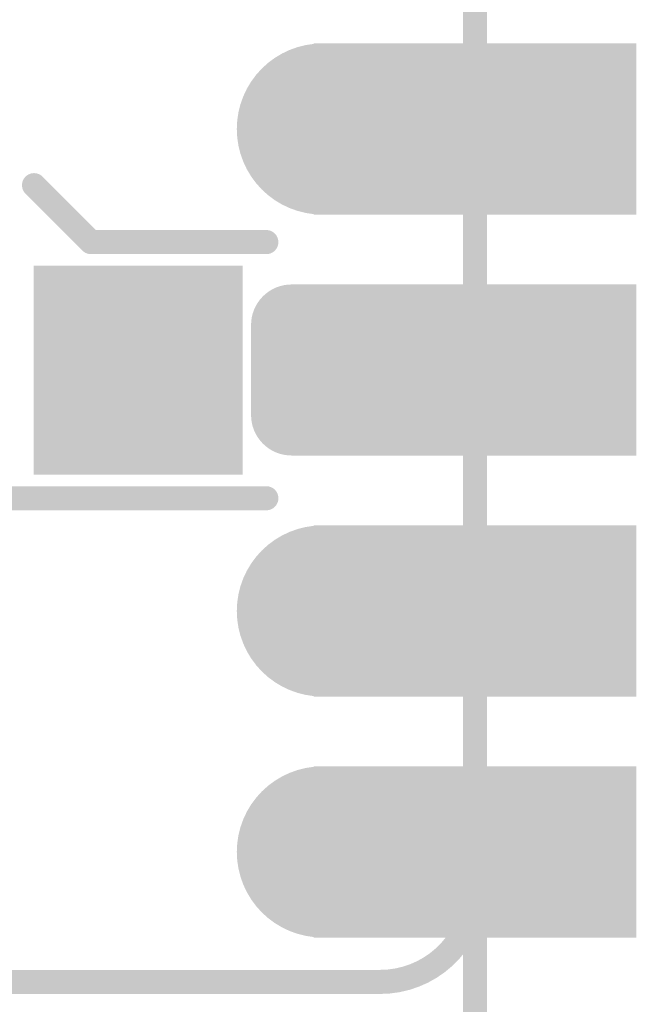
# Model space of a CAD drawing. Header units: millimetres. Extents: x 147.2 to 171.6, y 51.2 to 125.6.
# Tile 5 of 11: x 165.1 to 171.6, y 73 to 83.3. Entities that reach past the tile are written whole.
import ezdxf

# ---------------------------------------------------------------- set-up
doc = ezdxf.new("R2010")
doc.units = ezdxf.units.MM
for name, color, linetype in [('BottomLayer', 5, 'Continuous'), ('BottomSolder', 6, 'Continuous'), ('KeepOutLayer', 6, 'Continuous'), ('Mechanical1', 6, 'Continuous'), ('MidLayer1', 16, 'Continuous'), ('MidLayer2', 76, 'Continuous'), ('MidLayer3', 90, 'Continuous'), ('MidLayer4', 156, 'Continuous'), ('MultiLayer', 9, 'Continuous'), ('PadHoleLayer', 156, 'Continuous'), ('TopLayer', 1, 'Continuous'), ('TopOverlay', 2, 'Continuous'), ('TopPaste', 8, 'Continuous'), ('TopSolder', 216, 'Continuous')]:
    doc.layers.add(name, color=color, linetype=linetype)

# ---------------------------------------------------------------- blocks, each defined once
blk = doc.blocks.new('P_________10')
at = {"layer": 'BottomLayer'}
for points, const_width in [([(8.49, -16.51, 1), (9.29, -16.51, 1)], 0.8), ([(8.403, -18.575, 1), (8.728, -18.575, 1)], 0.325), ([(9.053, -18.575, 1), (9.378, -18.575, 1)], 0.325), ([(8.403, -19.525, 1), (8.728, -19.525, 1)], 0.325), ([(9.053, -19.525, 1), (9.378, -19.525, 1)], 0.325), ([(8.49, -21.59, 1), (9.29, -21.59, 1)], 0.8), ([(8.49, -24.13, 1), (9.29, -24.13, 1)], 0.8)]:
    blk.add_lwpolyline(points, format="xyb", close=True, dxfattribs=dict(at, const_width=const_width))
for points in [[(8.9, -17.31), (12.1, -17.31), (8.9, -15.71), (12.1, -15.71)], [(8.565, -18.25), (8.565, -19.85), (9.215, -18.25), (9.215, -19.85)], [(8.9, -19.85), (12.1, -19.85), (8.9, -18.25), (12.1, -18.25)], [(8.24, -18.575), (8.24, -19.525), (9.54, -18.575), (9.54, -19.525)], [(8.9, -22.39), (12.1, -22.39), (8.9, -20.79), (12.1, -20.79)], [(8.9, -24.93), (12.1, -24.93), (8.9, -23.33), (12.1, -23.33)]]:
    blk.add_solid(points, dxfattribs=at)
at = {"layer": 'BottomSolder'}
for points, const_width in [([(8.439, -16.51, 1), (9.341, -16.51, 1)], 0.902), ([(8.352, -18.575, 1), (8.778, -18.575, 1)], 0.427), ([(9.002, -18.575, 1), (9.428, -18.575, 1)], 0.427), ([(8.352, -19.525, 1), (8.778, -19.525, 1)], 0.427), ([(9.002, -19.525, 1), (9.428, -19.525, 1)], 0.427), ([(8.439, -21.59, 1), (9.341, -21.59, 1)], 0.902), ([(8.439, -24.13, 1), (9.341, -24.13, 1)], 0.902)]:
    blk.add_lwpolyline(points, format="xyb", close=True, dxfattribs=dict(at, const_width=const_width))
for points in [[(8.798, -17.412), (12.202, -17.412), (8.798, -15.608), (12.202, -15.608)], [(8.565, -18.148), (8.565, -19.952), (9.215, -18.148), (9.215, -19.952)], [(8.798, -19.952), (12.202, -19.952), (8.798, -18.148), (12.202, -18.148)], [(8.138, -18.575), (8.138, -19.525), (9.642, -18.575), (9.642, -19.525)], [(8.798, -22.492), (12.202, -22.492), (8.798, -20.688), (12.202, -20.688)], [(8.798, -25.032), (12.202, -25.032), (8.798, -23.228), (12.202, -23.228)]]:
    blk.add_solid(points, dxfattribs=at)
at = {"layer": 'Mechanical1', "const_width": 0.254}
for points in [[(10.5, -24.5), (10.5, 24.5)], [(-9.39, -25.5), (9.5, -25.5)]]:
    blk.add_lwpolyline(points, dxfattribs=at)
blk.add_lwpolyline([(10.5, -24.5, -0.414214), (9.5, -25.5)], format="xyb", dxfattribs=at)
at = {"layer": 'Mechanical1', "const_width": 0.127}
for points in [[(10.437, -24.5, 1), (10.564, -24.5, 1)], [(10.437, -24.5, 1), (10.564, -24.5, 1)], [(9.437, -25.5, 1), (9.564, -25.5, 1)], [(9.437, -25.5, 1), (9.564, -25.5, 1)]]:
    blk.add_lwpolyline(points, format="xyb", close=True, dxfattribs=at)
at = {"layer": 'MidLayer1'}
for points, const_width in [([(8.49, -16.51, 1), (9.29, -16.51, 1)], 0.8), ([(8.403, -18.575, 1), (8.728, -18.575, 1)], 0.325), ([(9.053, -18.575, 1), (9.378, -18.575, 1)], 0.325), ([(8.403, -19.525, 1), (8.728, -19.525, 1)], 0.325), ([(9.053, -19.525, 1), (9.378, -19.525, 1)], 0.325), ([(8.49, -21.59, 1), (9.29, -21.59, 1)], 0.8), ([(8.49, -24.13, 1), (9.29, -24.13, 1)], 0.8)]:
    blk.add_lwpolyline(points, format="xyb", close=True, dxfattribs=dict(at, const_width=const_width))
for points in [[(8.9, -17.31), (12.1, -17.31), (8.9, -15.71), (12.1, -15.71)], [(8.565, -18.25), (8.565, -19.85), (9.215, -18.25), (9.215, -19.85)], [(8.9, -19.85), (12.1, -19.85), (8.9, -18.25), (12.1, -18.25)], [(8.24, -18.575), (8.24, -19.525), (9.54, -18.575), (9.54, -19.525)], [(8.9, -22.39), (12.1, -22.39), (8.9, -20.79), (12.1, -20.79)], [(8.9, -24.93), (12.1, -24.93), (8.9, -23.33), (12.1, -23.33)]]:
    blk.add_solid(points, dxfattribs=at)
at = {"layer": 'MidLayer2'}
for points, const_width in [([(8.49, -16.51, 1), (9.29, -16.51, 1)], 0.8), ([(8.403, -18.575, 1), (8.728, -18.575, 1)], 0.325), ([(9.053, -18.575, 1), (9.378, -18.575, 1)], 0.325), ([(8.403, -19.525, 1), (8.728, -19.525, 1)], 0.325), ([(9.053, -19.525, 1), (9.378, -19.525, 1)], 0.325), ([(8.49, -21.59, 1), (9.29, -21.59, 1)], 0.8), ([(8.49, -24.13, 1), (9.29, -24.13, 1)], 0.8)]:
    blk.add_lwpolyline(points, format="xyb", close=True, dxfattribs=dict(at, const_width=const_width))
for points in [[(8.9, -17.31), (12.1, -17.31), (8.9, -15.71), (12.1, -15.71)], [(8.565, -18.25), (8.565, -19.85), (9.215, -18.25), (9.215, -19.85)], [(8.9, -19.85), (12.1, -19.85), (8.9, -18.25), (12.1, -18.25)], [(8.24, -18.575), (8.24, -19.525), (9.54, -18.575), (9.54, -19.525)], [(8.9, -22.39), (12.1, -22.39), (8.9, -20.79), (12.1, -20.79)], [(8.9, -24.93), (12.1, -24.93), (8.9, -23.33), (12.1, -23.33)]]:
    blk.add_solid(points, dxfattribs=at)
at = {"layer": 'MidLayer3'}
for points, const_width in [([(8.49, -16.51, 1), (9.29, -16.51, 1)], 0.8), ([(8.403, -18.575, 1), (8.728, -18.575, 1)], 0.325), ([(9.053, -18.575, 1), (9.378, -18.575, 1)], 0.325), ([(8.403, -19.525, 1), (8.728, -19.525, 1)], 0.325), ([(9.053, -19.525, 1), (9.378, -19.525, 1)], 0.325), ([(8.49, -21.59, 1), (9.29, -21.59, 1)], 0.8), ([(8.49, -24.13, 1), (9.29, -24.13, 1)], 0.8)]:
    blk.add_lwpolyline(points, format="xyb", close=True, dxfattribs=dict(at, const_width=const_width))
for points in [[(8.9, -17.31), (12.1, -17.31), (8.9, -15.71), (12.1, -15.71)], [(8.565, -18.25), (8.565, -19.85), (9.215, -18.25), (9.215, -19.85)], [(8.9, -19.85), (12.1, -19.85), (8.9, -18.25), (12.1, -18.25)], [(8.24, -18.575), (8.24, -19.525), (9.54, -18.575), (9.54, -19.525)], [(8.9, -22.39), (12.1, -22.39), (8.9, -20.79), (12.1, -20.79)], [(8.9, -24.93), (12.1, -24.93), (8.9, -23.33), (12.1, -23.33)]]:
    blk.add_solid(points, dxfattribs=at)
at = {"layer": 'MidLayer4'}
for points, const_width in [([(8.49, -16.51, 1), (9.29, -16.51, 1)], 0.8), ([(8.403, -18.575, 1), (8.728, -18.575, 1)], 0.325), ([(9.053, -18.575, 1), (9.378, -18.575, 1)], 0.325), ([(8.403, -19.525, 1), (8.728, -19.525, 1)], 0.325), ([(9.053, -19.525, 1), (9.378, -19.525, 1)], 0.325), ([(8.49, -21.59, 1), (9.29, -21.59, 1)], 0.8), ([(8.49, -24.13, 1), (9.29, -24.13, 1)], 0.8)]:
    blk.add_lwpolyline(points, format="xyb", close=True, dxfattribs=dict(at, const_width=const_width))
for points in [[(8.9, -17.31), (12.1, -17.31), (8.9, -15.71), (12.1, -15.71)], [(8.565, -18.25), (8.565, -19.85), (9.215, -18.25), (9.215, -19.85)], [(8.9, -19.85), (12.1, -19.85), (8.9, -18.25), (12.1, -18.25)], [(8.24, -18.575), (8.24, -19.525), (9.54, -18.575), (9.54, -19.525)], [(8.9, -22.39), (12.1, -22.39), (8.9, -20.79), (12.1, -20.79)], [(8.9, -24.93), (12.1, -24.93), (8.9, -23.33), (12.1, -23.33)]]:
    blk.add_solid(points, dxfattribs=at)
at = {"layer": 'MultiLayer'}
for points, const_width in [([(8.49, -16.51, 1), (9.29, -16.51, 1)], 0.8), ([(8.403, -18.575, 1), (8.728, -18.575, 1)], 0.325), ([(9.053, -18.575, 1), (9.378, -18.575, 1)], 0.325), ([(8.403, -19.525, 1), (8.728, -19.525, 1)], 0.325), ([(9.053, -19.525, 1), (9.378, -19.525, 1)], 0.325), ([(8.49, -21.59, 1), (9.29, -21.59, 1)], 0.8), ([(8.49, -24.13, 1), (9.29, -24.13, 1)], 0.8)]:
    blk.add_lwpolyline(points, format="xyb", close=True, dxfattribs=dict(at, const_width=const_width))
for points in [[(8.9, -17.31), (12.1, -17.31), (8.9, -15.71), (12.1, -15.71)], [(8.565, -18.25), (8.565, -19.85), (9.215, -18.25), (9.215, -19.85)], [(8.9, -19.85), (12.1, -19.85), (8.9, -18.25), (12.1, -18.25)], [(8.24, -18.575), (8.24, -19.525), (9.54, -18.575), (9.54, -19.525)], [(8.9, -22.39), (12.1, -22.39), (8.9, -20.79), (12.1, -20.79)], [(8.9, -24.93), (12.1, -24.93), (8.9, -23.33), (12.1, -23.33)]]:
    blk.add_solid(points, dxfattribs=at)
at = {"layer": 'PadHoleLayer', "const_width": 0.5}
for points in [[(8.64, -16.51, 1), (9.14, -16.51, 1)], [(10.25, -16.51, 1), (10.75, -16.51, 1)], [(8.64, -19.05, 1), (9.14, -19.05, 1)], [(10.25, -19.05, 1), (10.75, -19.05, 1)], [(8.64, -21.59, 1), (9.14, -21.59, 1)], [(10.25, -21.59, 1), (10.75, -21.59, 1)], [(8.64, -24.13, 1), (9.14, -24.13, 1)], [(10.25, -24.13, 1), (10.75, -24.13, 1)]]:
    blk.add_lwpolyline(points, format="xyb", close=True, dxfattribs=at)
at = {"layer": 'TopLayer'}
for points, const_width in [([(8.49, -16.51, 1), (9.29, -16.51, 1)], 0.8), ([(8.403, -18.575, 1), (8.728, -18.575, 1)], 0.325), ([(9.053, -18.575, 1), (9.378, -18.575, 1)], 0.325), ([(8.403, -19.525, 1), (8.728, -19.525, 1)], 0.325), ([(9.053, -19.525, 1), (9.378, -19.525, 1)], 0.325), ([(8.49, -21.59, 1), (9.29, -21.59, 1)], 0.8), ([(8.49, -24.13, 1), (9.29, -24.13, 1)], 0.8)]:
    blk.add_lwpolyline(points, format="xyb", close=True, dxfattribs=dict(at, const_width=const_width))
for points in [[(8.9, -17.31), (12.1, -17.31), (8.9, -15.71), (12.1, -15.71)], [(8.565, -18.25), (8.565, -19.85), (9.215, -18.25), (9.215, -19.85)], [(8.9, -19.85), (12.1, -19.85), (8.9, -18.25), (12.1, -18.25)], [(8.24, -18.575), (8.24, -19.525), (9.54, -18.575), (9.54, -19.525)], [(8.9, -22.39), (12.1, -22.39), (8.9, -20.79), (12.1, -20.79)], [(8.9, -24.93), (12.1, -24.93), (8.9, -23.33), (12.1, -23.33)]]:
    blk.add_solid(points, dxfattribs=at)
at = {"layer": 'TopSolder'}
for points, const_width in [([(8.439, -16.51, 1), (9.341, -16.51, 1)], 0.902), ([(8.352, -18.575, 1), (8.778, -18.575, 1)], 0.427), ([(9.002, -18.575, 1), (9.428, -18.575, 1)], 0.427), ([(8.352, -19.525, 1), (8.778, -19.525, 1)], 0.427), ([(9.002, -19.525, 1), (9.428, -19.525, 1)], 0.427), ([(8.439, -21.59, 1), (9.341, -21.59, 1)], 0.902), ([(8.439, -24.13, 1), (9.341, -24.13, 1)], 0.902)]:
    blk.add_lwpolyline(points, format="xyb", close=True, dxfattribs=dict(at, const_width=const_width))
for points in [[(8.798, -17.412), (12.202, -17.412), (8.798, -15.608), (12.202, -15.608)], [(8.565, -18.148), (8.565, -19.952), (9.215, -18.148), (9.215, -19.952)], [(8.798, -19.952), (12.202, -19.952), (8.798, -18.148), (12.202, -18.148)], [(8.138, -18.575), (8.138, -19.525), (9.642, -18.575), (9.642, -19.525)], [(8.798, -22.492), (12.202, -22.492), (8.798, -20.688), (12.202, -20.688)], [(8.798, -25.032), (12.202, -25.032), (8.798, -23.228), (12.202, -23.228)]]:
    blk.add_solid(points, dxfattribs=at)
blk = doc.blocks.new('FPC0_5_SMD_22PIN_2_27')
at = {"layer": 'TopLayer'}
blk.add_solid([(5.95, -1), (7.95, -1), (5.95, 1), (7.95, 1)], dxfattribs=at)
at = {"layer": 'TopOverlay', "const_width": 0.254}
for points in [[(5.85, 1.95), (6.45, 1.35)], [(6.45, 1.35), (8.3, 1.35)], [(5.3, -1.35), (8.3, -1.35)]]:
    blk.add_lwpolyline(points, dxfattribs=at)
at = {"layer": 'TopOverlay', "const_width": 0.127}
for points in [[(5.787, 1.95, 1), (5.914, 1.95, 1)], [(6.387, 1.35, 1), (6.514, 1.35, 1)], [(6.387, 1.35, 1), (6.514, 1.35, 1)], [(8.237, 1.35, 1), (8.364, 1.35, 1)], [(8.237, -1.35, 1), (8.364, -1.35, 1)]]:
    blk.add_lwpolyline(points, format="xyb", close=True, dxfattribs=at)
at = {"layer": 'TopPaste'}
blk.add_solid([(5.95, -1), (7.95, -1), (5.95, 1), (7.95, 1)], dxfattribs=at)
at = {"layer": 'TopSolder'}
blk.add_solid([(5.848, -1.102), (8.052, -1.102), (5.848, 1.102), (8.052, 1.102)], dxfattribs=at)

msp = doc.modelspace()

# ---------------------------------------------------------------- linework, layer by layer
at = {"layer": 'KeepOutLayer', "const_width": 0.254}
for points in [[(169.885, 74.202), (169.885, 123.202)], [(169.885, 73.21), (169.885, 74.202)], [(169.885, 53.202), (169.885, 73.21)]]:
    msp.add_lwpolyline(points, dxfattribs=at)
at = {"layer": 'KeepOutLayer', "const_width": 0.127}
for points in [[(169.822, 74.202, 1), (169.949, 74.202, 1)], [(169.822, 74.202, 1), (169.949, 74.202, 1)], [(169.822, 73.21, 1), (169.949, 73.21, 1)], [(169.822, 73.21, 1), (169.949, 73.21, 1)]]:
    msp.add_lwpolyline(points, format="xyb", close=True, dxfattribs=at)

# ---------------------------------------------------------------- block references
for name, p in [('P_________10', (159.386, 98.704)), ('FPC0_5_SMD_22PIN_2_27', (159.385, 79.652))]:
    msp.add_blockref(name, p)

doc.saveas('drawing.dxf')
